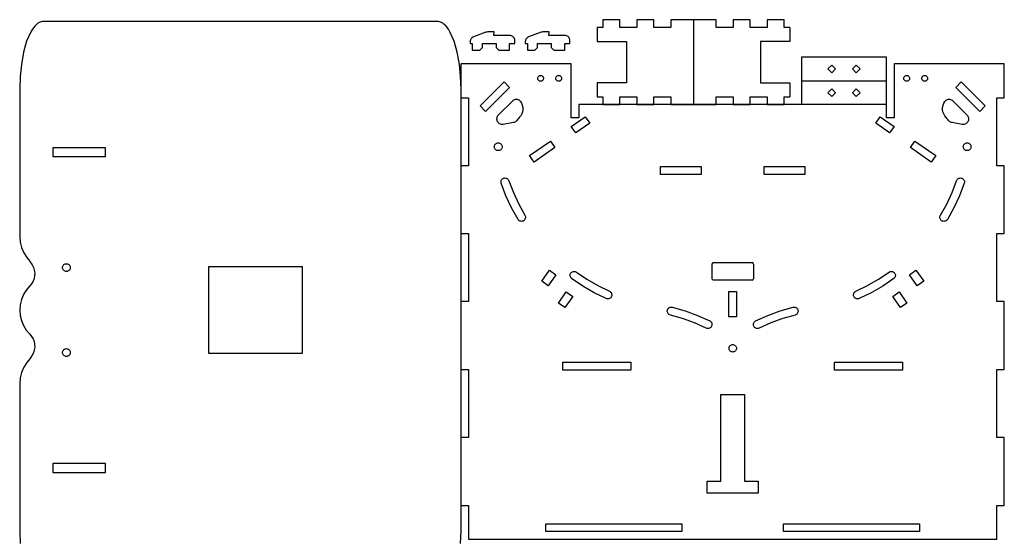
# Model space of a CAD drawing. Header units: millimetres. Extents: x 0 to 368, y 0 to 371.
# Tile 2 of 2: x 0 to 368, y 177 to 371. Entities that reach past the tile are written whole.
import ezdxf

# ---------------------------------------------------------------- set-up
doc = ezdxf.new("R2010")
doc.units = ezdxf.units.MM
doc.layers.add('SHEET_VIEW_1_DRAWING_1', color=7, linetype='Continuous')

msp = doc.modelspace()

# ---------------------------------------------------------------- linework, layer by layer
at = {"color": 104}
for p, q in [((215.99, 367.92), (215.99, 362.72)), ((288.13, 367.92), (288.13, 362.72)), ((215.99, 347.22), (215.99, 342.01)), ((288.13, 347.22), (288.13, 342.01)), ((218.15, 339.09), (224.5, 339.09)), ((230.85, 339.09), (237.2, 339.09)), ((243.55, 339.09), (252.06, 339.09)), ((252.06, 339.09), (260.57, 339.09)), ((266.92, 339.09), (273.27, 339.09)), ((279.62, 339.09), (285.97, 339.09))]:
    msp.add_line(p, q, dxfattribs=at)
at = {"color": 1}
for p, q in [((215.99, 362.72), (226.99, 362.72)), ((226.99, 362.72), (226.99, 347.22)), ((277.13, 362.72), (277.13, 347.22)), ((288.13, 362.72), (277.13, 362.72)), ((226.99, 347.22), (215.99, 347.22)), ((277.13, 347.22), (288.13, 347.22)), ((259.45, 279.98), (273.95, 279.98)), ((258.95, 279.48), (258.95, 273.98)), ((274.45, 279.48), (274.45, 273.98)), ((273.95, 273.48), (259.45, 273.48))]:
    msp.add_line(p, q, dxfattribs=at)
for centre, start, end in [((259.45, 279.48), 90, 180), ((273.95, 279.48), 0, 90), ((259.45, 273.98), 180, 270), ((273.95, 273.98), 270, 0)]:
    msp.add_arc(centre, 0.5, start, end, dxfattribs=at)
at = {"layer": 'SHEET_VIEW_1_DRAWING_1', "color": 5}
for p, q in [((5.62, 368.42), (4.8, 367.36)), ((6.39, 369.18), (5.62, 368.42)), ((6.81, 369.5), (6.39, 369.18)), ((7.27, 369.78), (6.81, 369.5)), ((7.67, 369.97), (7.27, 369.78)), ((8.09, 370.1), (7.67, 369.97)), ((8.49, 370.18), (8.09, 370.1)), ((8.89, 370.21), (8.49, 370.18)), ((156.21, 370.21), (8.89, 370.21)), ((156.61, 370.18), (156.21, 370.21)), ((157.01, 370.1), (156.61, 370.18)), ((157.43, 369.97), (157.01, 370.1)), ((157.83, 369.78), (157.43, 369.97)), ((158.28, 369.5), (157.83, 369.78)), ((158.71, 369.18), (158.28, 369.5)), ((159.48, 368.42), (158.71, 369.18)), ((160.35, 367.29), (159.48, 368.42)), ((4.03, 366.06), (2.6, 362.77)), ((4.8, 367.36), (4.03, 366.06)), ((161.07, 366.06), (160.35, 367.29)), ((162.5, 362.77), (161.07, 366.06)), ((174.42, 366.12), (169.75, 364.42)), ((174.77, 366.23), (174.42, 366.12)), ((175.14, 366.29), (174.77, 366.23)), ((175.5, 366.31), (175.14, 366.29)), ((177.48, 366.31), (175.5, 366.31)), ((177.36, 364.98), (177.48, 366.31)), ((183.29, 364.98), (177.36, 364.98)), ((183.62, 364.95), (183.29, 364.98)), ((183.95, 364.86), (183.62, 364.95)), ((184.25, 364.72), (183.95, 364.86)), ((184.52, 364.53), (184.25, 364.72)), ((195.04, 366.12), (190.38, 364.42)), ((195.4, 366.23), (195.04, 366.12)), ((195.76, 366.29), (195.4, 366.23)), ((196.13, 366.31), (195.76, 366.29)), ((198.1, 366.31), (196.13, 366.31)), ((197.98, 364.98), (198.1, 366.31)), ((203.92, 364.98), (197.98, 364.98)), ((204.25, 364.95), (203.92, 364.98)), ((204.57, 364.86), (204.25, 364.95)), ((204.87, 364.72), (204.57, 364.86)), ((205.14, 364.53), (204.87, 364.72)), ((2.6, 362.77), (1.45, 358.72)), ((163.64, 358.73), (162.5, 362.77)), ((168.53, 362.96), (168.5, 362.63)), ((168.5, 362.63), (168.5, 362)), ((168.5, 362), (169.28, 362)), ((168.61, 363.28), (168.53, 362.96)), ((168.75, 363.58), (168.61, 363.28)), ((168.94, 363.86), (168.75, 363.58)), ((169.18, 364.09), (168.94, 363.86)), ((169.45, 364.28), (169.18, 364.09)), ((169.28, 362), (169.28, 359.46)), ((169.75, 364.42), (169.45, 364.28)), ((173.09, 362), (178.17, 362)), ((173.09, 360.46), (173.09, 362)), ((178.17, 362), (178.17, 360.46)), ((183.25, 359.46), (183.25, 362)), ((183.25, 362), (185.2, 362)), ((184.75, 364.3), (184.52, 364.53)), ((184.94, 364.03), (184.75, 364.3)), ((185.08, 363.73), (184.94, 364.03)), ((185.17, 363.41), (185.08, 363.73)), ((185.2, 363.07), (185.17, 363.41)), ((185.2, 362), (185.2, 363.07)), ((189.15, 362.96), (189.12, 362.63)), ((189.12, 362.63), (189.12, 362)), ((189.12, 362), (189.91, 362)), ((189.24, 363.28), (189.15, 362.96)), ((189.38, 363.58), (189.24, 363.28)), ((189.57, 363.86), (189.38, 363.58)), ((189.8, 364.09), (189.57, 363.86)), ((190.07, 364.28), (189.8, 364.09)), ((189.91, 362), (189.91, 359.46)), ((190.38, 364.42), (190.07, 364.28)), ((193.72, 362), (198.79, 362)), ((193.72, 360.46), (193.72, 362)), ((198.79, 362), (198.79, 360.46)), ((203.87, 359.46), (203.87, 362)), ((203.87, 362), (205.82, 362)), ((205.38, 364.3), (205.14, 364.53)), ((205.57, 364.03), (205.38, 364.3)), ((205.71, 363.73), (205.57, 364.03)), ((205.79, 363.41), (205.71, 363.73)), ((205.82, 363.07), (205.79, 363.41)), ((205.82, 362), (205.82, 363.07)), ((1.45, 358.72), (0.62, 354.14)), ((164.48, 354.15), (163.64, 358.73)), ((169.28, 359.46), (172.09, 359.46)), ((172.09, 359.46), (173.09, 360.46)), ((178.17, 360.46), (179.17, 359.46)), ((179.17, 359.46), (183.25, 359.46)), ((189.91, 359.46), (192.72, 359.46)), ((192.72, 359.46), (193.72, 360.46)), ((198.79, 360.46), (199.79, 359.46)), ((199.79, 359.46), (203.87, 359.46)), ((0.62, 354.14), (0.16, 349.58)), ((164.94, 349.57), (164.48, 354.15)), ((206.26, 354.33), (165.1, 354.33)), ((165.1, 179.71), (165.1, 354.33)), ((206.26, 334.13), (206.26, 354.33)), ((324.22, 356.87), (292.47, 356.87)), ((292.47, 356.87), (292.47, 347.98)), ((302.34, 352.43), (303.76, 353.84)), ((303.76, 353.84), (305.17, 352.43)), ((311.52, 352.43), (312.94, 353.84)), ((312.94, 353.84), (314.35, 352.43)), ((324.22, 347.98), (324.22, 356.87)), ((368.3, 354.33), (327.14, 354.33)), ((327.14, 354.33), (327.14, 334.13)), ((368.3, 341.63), (368.3, 354.33)), ((194.32, 349.84), (194.49, 349.92)), ((194.49, 349.92), (194.67, 349.97)), ((194.67, 349.97), (194.86, 349.98)), ((194.86, 349.98), (195.05, 349.97)), ((195.05, 349.97), (195.23, 349.92)), ((195.23, 349.92), (195.4, 349.84)), ((201.07, 349.84), (201.24, 349.92)), ((201.24, 349.92), (201.43, 349.97)), ((201.43, 349.97), (201.61, 349.98)), ((201.61, 349.98), (201.8, 349.97)), ((201.8, 349.97), (201.98, 349.92)), ((201.98, 349.92), (202.15, 349.84)), ((303.76, 351.01), (302.34, 352.43)), ((305.17, 352.43), (303.76, 351.01)), ((312.94, 351.01), (311.52, 352.43)), ((314.35, 352.43), (312.94, 351.01)), ((331.25, 349.84), (331.42, 349.92)), ((331.42, 349.92), (331.6, 349.97)), ((331.6, 349.97), (331.79, 349.98)), ((331.79, 349.98), (331.97, 349.97)), ((331.97, 349.97), (332.16, 349.92)), ((332.16, 349.92), (332.33, 349.84)), ((338, 349.84), (338.17, 349.92)), ((338.17, 349.92), (338.35, 349.97)), ((338.35, 349.97), (338.54, 349.98)), ((338.54, 349.98), (338.73, 349.97)), ((338.73, 349.97), (338.91, 349.92)), ((338.91, 349.92), (339.08, 349.84)), ((0.16, 349.58), (0, 344.81)), ((165.1, 344.81), (164.94, 349.57)), ((172.21, 338.59), (181.19, 347.57)), ((181.19, 347.57), (183.25, 345.5)), ((193.78, 348.9), (193.79, 349.09)), ((193.79, 348.72), (193.78, 348.9)), ((193.79, 349.09), (193.84, 349.27)), ((193.84, 348.53), (193.79, 348.72)), ((193.84, 349.27), (193.92, 349.44)), ((193.92, 348.36), (193.84, 348.53)), ((193.92, 349.44), (194.03, 349.6)), ((194.03, 348.21), (193.92, 348.36)), ((194.03, 349.6), (194.16, 349.73)), ((194.16, 348.08), (194.03, 348.21)), ((194.16, 349.73), (194.32, 349.84)), ((194.32, 347.97), (194.16, 348.08)), ((194.49, 347.89), (194.32, 347.97)), ((194.67, 347.84), (194.49, 347.89)), ((194.86, 347.82), (194.67, 347.84)), ((195.05, 347.84), (194.86, 347.82)), ((195.23, 347.89), (195.05, 347.84)), ((195.4, 347.97), (195.23, 347.89)), ((195.4, 349.84), (195.55, 349.73)), ((195.55, 348.08), (195.4, 347.97)), ((195.55, 349.73), (195.68, 349.6)), ((195.68, 348.21), (195.55, 348.08)), ((195.68, 349.6), (195.79, 349.44)), ((195.79, 348.36), (195.68, 348.21)), ((195.79, 349.44), (195.87, 349.27)), ((195.87, 348.53), (195.79, 348.36)), ((195.87, 349.27), (195.92, 349.09)), ((195.92, 348.72), (195.87, 348.53)), ((195.92, 349.09), (195.94, 348.9)), ((195.94, 348.9), (195.92, 348.72)), ((200.53, 348.9), (200.55, 349.09)), ((200.55, 348.72), (200.53, 348.9)), ((200.55, 349.09), (200.6, 349.27)), ((200.6, 348.53), (200.55, 348.72)), ((200.6, 349.27), (200.68, 349.44)), ((200.68, 348.36), (200.6, 348.53)), ((200.68, 349.44), (200.79, 349.6)), ((200.79, 348.21), (200.68, 348.36)), ((200.79, 349.6), (200.92, 349.73)), ((200.92, 348.08), (200.79, 348.21)), ((200.92, 349.73), (201.07, 349.84)), ((201.07, 347.97), (200.92, 348.08)), ((201.24, 347.89), (201.07, 347.97)), ((201.43, 347.84), (201.24, 347.89)), ((201.61, 347.82), (201.43, 347.84)), ((201.8, 347.84), (201.61, 347.82)), ((201.98, 347.89), (201.8, 347.84)), ((202.15, 347.97), (201.98, 347.89)), ((202.15, 349.84), (202.31, 349.73)), ((202.31, 348.08), (202.15, 347.97)), ((202.31, 349.73), (202.44, 349.6)), ((202.44, 348.21), (202.31, 348.08)), ((202.44, 349.6), (202.55, 349.44)), ((202.55, 348.36), (202.44, 348.21)), ((202.55, 349.44), (202.63, 349.27)), ((202.63, 348.53), (202.55, 348.36)), ((202.63, 349.27), (202.68, 349.09)), ((202.68, 348.72), (202.63, 348.53)), ((202.68, 349.09), (202.69, 348.9)), ((202.69, 348.9), (202.68, 348.72)), ((292.47, 347.98), (292.47, 339.09)), ((292.47, 347.98), (324.22, 347.98)), ((324.22, 339.09), (324.22, 347.98)), ((330.71, 348.9), (330.72, 349.09)), ((330.72, 348.72), (330.71, 348.9)), ((330.72, 349.09), (330.77, 349.27)), ((330.77, 348.53), (330.72, 348.72)), ((330.77, 349.27), (330.85, 349.44)), ((330.85, 348.36), (330.77, 348.53)), ((330.85, 349.44), (330.96, 349.6)), ((330.96, 348.21), (330.85, 348.36)), ((330.96, 349.6), (331.09, 349.73)), ((331.09, 348.08), (330.96, 348.21)), ((331.09, 349.73), (331.25, 349.84)), ((331.25, 347.97), (331.09, 348.08)), ((331.42, 347.89), (331.25, 347.97)), ((331.6, 347.84), (331.42, 347.89)), ((331.79, 347.82), (331.6, 347.84)), ((331.97, 347.84), (331.79, 347.82)), ((332.16, 347.89), (331.97, 347.84)), ((332.33, 347.97), (332.16, 347.89)), ((332.33, 349.84), (332.48, 349.73)), ((332.48, 348.08), (332.33, 347.97)), ((332.48, 349.73), (332.61, 349.6)), ((332.61, 348.21), (332.48, 348.08)), ((332.61, 349.6), (332.72, 349.44)), ((332.72, 348.36), (332.61, 348.21)), ((332.72, 349.44), (332.8, 349.27)), ((332.8, 348.53), (332.72, 348.36)), ((332.8, 349.27), (332.85, 349.09)), ((332.85, 348.72), (332.8, 348.53)), ((332.85, 349.09), (332.87, 348.9)), ((332.87, 348.9), (332.85, 348.72)), ((337.46, 348.9), (337.48, 349.09)), ((337.48, 348.72), (337.46, 348.9)), ((337.48, 349.09), (337.53, 349.27)), ((337.53, 348.53), (337.48, 348.72)), ((337.53, 349.27), (337.61, 349.44)), ((337.61, 348.36), (337.53, 348.53)), ((337.61, 349.44), (337.72, 349.6)), ((337.72, 348.21), (337.61, 348.36)), ((337.72, 349.6), (337.85, 349.73)), ((337.85, 348.08), (337.72, 348.21)), ((337.85, 349.73), (338, 349.84)), ((338, 347.97), (337.85, 348.08)), ((338.17, 347.89), (338, 347.97)), ((338.35, 347.84), (338.17, 347.89)), ((338.54, 347.82), (338.35, 347.84)), ((338.73, 347.84), (338.54, 347.82)), ((338.91, 347.89), (338.73, 347.84)), ((339.08, 347.97), (338.91, 347.89)), ((339.08, 349.84), (339.24, 349.73)), ((339.24, 348.08), (339.08, 347.97)), ((339.24, 349.73), (339.37, 349.6)), ((339.37, 348.21), (339.24, 348.08)), ((339.37, 349.6), (339.48, 349.44)), ((339.48, 348.36), (339.37, 348.21)), ((339.48, 349.44), (339.56, 349.27)), ((339.56, 348.53), (339.48, 348.36)), ((339.56, 349.27), (339.61, 349.09)), ((339.61, 348.72), (339.56, 348.53)), ((339.61, 349.09), (339.62, 348.9)), ((339.62, 348.9), (339.61, 348.72)), ((350.15, 345.5), (352.21, 347.57)), ((352.21, 347.57), (361.19, 338.59)), ((0, 344.81), (0, 289.75)), ((183.25, 345.5), (174.27, 336.52)), ((302.34, 343.54), (303.76, 344.95)), ((303.76, 342.12), (302.34, 343.54)), ((303.76, 344.95), (305.17, 343.54)), ((305.17, 343.54), (303.76, 342.12)), ((311.52, 343.54), (312.94, 344.95)), ((312.94, 342.12), (311.52, 343.54)), ((312.94, 344.95), (314.35, 343.54)), ((314.35, 343.54), (312.94, 342.12)), ((359.13, 336.52), (350.15, 345.5)), ((165.1, 341.63), (167.89, 341.63)), ((167.89, 341.63), (167.89, 316.23)), ((179.07, 335.21), (184.41, 340.55)), ((184.41, 340.55), (184.64, 340.75)), ((184.64, 340.75), (184.9, 340.9)), ((184.9, 340.9), (185.18, 341.02)), ((185.18, 341.02), (185.48, 341.09)), ((185.48, 341.09), (185.78, 341.11)), ((185.78, 341.11), (186.08, 341.08)), ((186.08, 341.08), (186.37, 341.01)), ((186.37, 341.01), (186.65, 340.89)), ((186.65, 340.89), (186.9, 340.73)), ((186.9, 340.73), (187.13, 340.53)), ((187.13, 340.53), (187.32, 340.3)), ((187.32, 340.3), (187.73, 339.59)), ((187.73, 339.59), (188.01, 338.83)), ((324.22, 339.09), (209.18, 339.09)), ((209.18, 339.09), (209.18, 334.13)), ((324.22, 334.13), (324.22, 339.09)), ((345.39, 338.83), (345.67, 339.59)), ((345.67, 339.59), (346.08, 340.3)), ((346.08, 340.3), (346.27, 340.53)), ((346.27, 340.53), (346.5, 340.73)), ((346.5, 340.73), (346.75, 340.89)), ((346.75, 340.89), (347.03, 341.01)), ((347.03, 341.01), (347.32, 341.08)), ((347.32, 341.08), (347.62, 341.11)), ((347.62, 341.11), (347.92, 341.09)), ((347.92, 341.09), (348.22, 341.02)), ((348.22, 341.02), (348.5, 340.9)), ((348.5, 340.9), (348.76, 340.75)), ((348.76, 340.75), (348.99, 340.55)), ((348.99, 340.55), (354.33, 335.21)), ((365.51, 341.63), (368.3, 341.63)), ((365.51, 316.23), (365.51, 341.63)), ((174.27, 336.52), (172.21, 338.59)), ((178.88, 334.98), (179.07, 335.21)), ((187.78, 335.66), (187.4, 334.95)), ((188.04, 336.43), (187.78, 335.66)), ((188.01, 338.83), (188.16, 338.04)), ((188.17, 337.23), (188.04, 336.43)), ((188.16, 338.04), (188.17, 337.23)), ((345.23, 337.23), (345.24, 338.04)), ((345.36, 336.43), (345.23, 337.23)), ((345.24, 338.04), (345.39, 338.83)), ((345.62, 335.66), (345.36, 336.43)), ((346, 334.95), (345.62, 335.66)), ((354.33, 335.21), (354.52, 334.98)), ((361.19, 338.59), (359.13, 336.52)), ((178.51, 333.84), (178.54, 334.14)), ((178.52, 333.76), (178.51, 333.84)), ((178.52, 333.69), (178.52, 333.76)), ((178.52, 333.61), (178.52, 333.69)), ((178.55, 333.26), (178.52, 333.61)), ((178.54, 334.14), (178.6, 334.44)), ((178.65, 332.93), (178.55, 333.26)), ((178.6, 334.44), (178.72, 334.72)), ((178.8, 332.62), (178.65, 332.93)), ((178.72, 334.72), (178.88, 334.98)), ((179, 332.34), (178.8, 332.62)), ((179.24, 332.1), (179, 332.34)), ((179.53, 331.9), (179.24, 332.1)), ((179.84, 331.76), (179.53, 331.9)), ((180.18, 331.67), (179.84, 331.76)), ((180.52, 331.64), (180.18, 331.67)), ((180.86, 331.67), (180.52, 331.64)), ((184.66, 332.34), (180.86, 331.67)), ((184.96, 332.42), (184.66, 332.34)), ((185.24, 332.54), (184.96, 332.42)), ((185.51, 332.7), (185.24, 332.54)), ((185.74, 332.91), (185.51, 332.7)), ((185.94, 333.15), (185.74, 332.91)), ((186.24, 333.55), (185.94, 333.15)), ((186.56, 333.94), (186.24, 333.55)), ((186.89, 334.31), (186.56, 333.94)), ((187.4, 334.95), (186.89, 334.31)), ((209.18, 334.13), (206.26, 334.13)), ((206.34, 330.93), (211.54, 334.57)), ((213.21, 332.18), (208.01, 328.54)), ((211.54, 334.57), (213.21, 332.18)), ((320.19, 332.18), (321.86, 334.57)), ((325.39, 328.54), (320.19, 332.18)), ((321.86, 334.57), (327.06, 330.93)), ((327.14, 334.13), (324.22, 334.13)), ((346.51, 334.31), (346, 334.95)), ((346.84, 333.94), (346.51, 334.31)), ((347.16, 333.55), (346.84, 333.94)), ((347.46, 333.15), (347.16, 333.55)), ((347.66, 332.91), (347.46, 333.15)), ((347.89, 332.7), (347.66, 332.91)), ((348.16, 332.54), (347.89, 332.7)), ((348.44, 332.42), (348.16, 332.54)), ((348.74, 332.34), (348.44, 332.42)), ((352.54, 331.67), (348.74, 332.34)), ((352.88, 331.64), (352.54, 331.67)), ((353.22, 331.67), (352.88, 331.64)), ((353.56, 331.76), (353.22, 331.67)), ((353.87, 331.9), (353.56, 331.76)), ((354.16, 332.1), (353.87, 331.9)), ((354.4, 332.34), (354.16, 332.1)), ((354.6, 332.62), (354.4, 332.34)), ((354.52, 334.98), (354.68, 334.72)), ((354.75, 332.93), (354.6, 332.62)), ((354.68, 334.72), (354.8, 334.44)), ((354.85, 333.26), (354.75, 332.93)), ((354.8, 334.44), (354.86, 334.14)), ((354.88, 333.61), (354.85, 333.26)), ((354.86, 334.14), (354.89, 333.84)), ((354.89, 333.84), (354.88, 333.76)), ((354.88, 333.76), (354.88, 333.69)), ((354.88, 333.69), (354.88, 333.61)), ((208.01, 328.54), (206.34, 330.93)), ((327.06, 330.93), (325.39, 328.54)), ((177.74, 324.06), (177.88, 324.27)), ((177.88, 324.27), (178.06, 324.45)), ((178.06, 324.45), (178.27, 324.59)), ((178.27, 324.59), (178.5, 324.7)), ((178.5, 324.7), (178.74, 324.77)), ((178.74, 324.77), (178.99, 324.79)), ((178.99, 324.79), (179.24, 324.77)), ((179.24, 324.77), (179.49, 324.7)), ((179.49, 324.7), (179.72, 324.59)), ((179.72, 324.59), (179.92, 324.45)), ((179.92, 324.45), (180.1, 324.27)), ((180.1, 324.27), (180.25, 324.06)), ((190.73, 320), (198.53, 325.47)), ((198.53, 325.47), (200.21, 323.07)), ((333.19, 323.07), (334.87, 325.47)), ((334.87, 325.47), (342.67, 320)), ((353.15, 324.06), (353.3, 324.27)), ((353.3, 324.27), (353.48, 324.45)), ((353.48, 324.45), (353.68, 324.59)), ((353.68, 324.59), (353.91, 324.7)), ((353.91, 324.7), (354.16, 324.77)), ((354.16, 324.77), (354.41, 324.79)), ((354.41, 324.79), (354.66, 324.77)), ((354.66, 324.77), (354.9, 324.7)), ((354.9, 324.7), (355.13, 324.59)), ((355.13, 324.59), (355.34, 324.45)), ((355.34, 324.45), (355.52, 324.27)), ((355.52, 324.27), (355.66, 324.06)), ((12.51, 323.08), (31.94, 323.08)), ((12.51, 319.52), (12.51, 323.08)), ((31.94, 323.08), (31.94, 319.52)), ((177.54, 323.34), (177.56, 323.59)), ((177.56, 323.09), (177.54, 323.34)), ((177.56, 323.59), (177.63, 323.83)), ((177.63, 322.84), (177.56, 323.09)), ((177.63, 323.83), (177.74, 324.06)), ((177.74, 322.61), (177.63, 322.84)), ((177.88, 322.41), (177.74, 322.61)), ((178.06, 322.23), (177.88, 322.41)), ((178.27, 322.08), (178.06, 322.23)), ((178.5, 321.98), (178.27, 322.08)), ((178.74, 321.91), (178.5, 321.98)), ((178.99, 321.89), (178.74, 321.91)), ((179.24, 321.91), (178.99, 321.89)), ((179.49, 321.98), (179.24, 321.91)), ((179.72, 322.08), (179.49, 321.98)), ((179.92, 322.23), (179.72, 322.08)), ((180.1, 322.41), (179.92, 322.23)), ((180.25, 322.61), (180.1, 322.41)), ((180.25, 324.06), (180.35, 323.83)), ((180.35, 322.84), (180.25, 322.61)), ((180.35, 323.83), (180.42, 323.59)), ((180.42, 323.09), (180.35, 322.84)), ((180.42, 323.59), (180.44, 323.34)), ((180.44, 323.34), (180.42, 323.09)), ((200.21, 323.07), (192.41, 317.61)), ((340.99, 317.61), (333.19, 323.07)), ((352.96, 323.34), (352.98, 323.59)), ((352.98, 323.09), (352.96, 323.34)), ((352.98, 323.59), (353.05, 323.83)), ((353.05, 322.84), (352.98, 323.09)), ((353.05, 323.83), (353.15, 324.06)), ((353.15, 322.61), (353.05, 322.84)), ((353.3, 322.41), (353.15, 322.61)), ((353.48, 322.23), (353.3, 322.41)), ((353.68, 322.08), (353.48, 322.23)), ((353.91, 321.98), (353.68, 322.08)), ((354.16, 321.91), (353.91, 321.98)), ((354.41, 321.89), (354.16, 321.91)), ((354.66, 321.91), (354.41, 321.89)), ((354.9, 321.98), (354.66, 321.91)), ((355.13, 322.08), (354.9, 321.98)), ((355.34, 322.23), (355.13, 322.08)), ((355.52, 322.41), (355.34, 322.23)), ((355.66, 322.61), (355.52, 322.41)), ((355.66, 324.06), (355.77, 323.83)), ((355.77, 322.84), (355.66, 322.61)), ((355.77, 323.83), (355.84, 323.59)), ((355.84, 323.09), (355.77, 322.84)), ((355.84, 323.59), (355.86, 323.34)), ((355.86, 323.34), (355.84, 323.09)), ((31.94, 319.52), (12.51, 319.52)), ((192.41, 317.61), (190.73, 320)), ((342.67, 320), (340.99, 317.61)), ((167.89, 316.23), (165.1, 316.23)), ((239.71, 315.92), (254.95, 315.92)), ((239.71, 313), (239.71, 315.92)), ((254.95, 315.92), (254.95, 313)), ((278.45, 315.92), (293.69, 315.92)), ((278.45, 313), (278.45, 315.92)), ((293.69, 315.92), (293.69, 313)), ((368.3, 316.23), (365.51, 316.23)), ((368.3, 290.83), (368.3, 316.23)), ((180.02, 310.18), (180.05, 310.44)), ((180.04, 309.92), (180.02, 310.18)), ((180.1, 309.67), (180.04, 309.92)), ((180.05, 310.44), (180.12, 310.69)), ((181.89, 305.02), (180.1, 309.67)), ((180.12, 310.69), (180.23, 310.93)), ((180.23, 310.93), (180.39, 311.14)), ((180.39, 311.14), (180.57, 311.32)), ((180.57, 311.32), (180.79, 311.47)), ((180.79, 311.47), (181.03, 311.57)), ((181.03, 311.57), (181.28, 311.64)), ((181.28, 311.64), (181.54, 311.65)), ((181.54, 311.65), (181.8, 311.63)), ((181.8, 311.63), (182.06, 311.56)), ((182.06, 311.56), (182.29, 311.44)), ((182.29, 311.44), (182.5, 311.29)), ((182.5, 311.29), (182.68, 311.1)), ((182.68, 311.1), (182.83, 310.88)), ((182.83, 310.88), (182.94, 310.64)), ((182.94, 310.64), (184.65, 306.19)), ((254.95, 313), (239.71, 313)), ((293.69, 313), (278.45, 313)), ((348.75, 306.19), (350.46, 310.64)), ((350.46, 310.64), (350.57, 310.88)), ((350.57, 310.88), (350.72, 311.1)), ((350.72, 311.1), (350.9, 311.29)), ((350.9, 311.29), (351.11, 311.44)), ((351.11, 311.44), (351.34, 311.56)), ((351.34, 311.56), (351.6, 311.63)), ((353.3, 309.67), (351.51, 305.02)), ((351.6, 311.63), (351.86, 311.65)), ((351.86, 311.65), (352.12, 311.64)), ((352.12, 311.64), (352.37, 311.57)), ((352.37, 311.57), (352.61, 311.47)), ((352.61, 311.47), (352.83, 311.32)), ((352.83, 311.32), (353.01, 311.14)), ((353.01, 311.14), (353.17, 310.93)), ((353.17, 310.93), (353.28, 310.69)), ((353.28, 310.69), (353.35, 310.44)), ((353.36, 309.92), (353.3, 309.67)), ((353.35, 310.44), (353.38, 310.18)), ((353.38, 310.18), (353.36, 309.92)), ((184.65, 306.19), (186.66, 301.87)), ((346.74, 301.87), (348.75, 306.19)), ((183.99, 300.5), (181.89, 305.02)), ((351.51, 305.02), (349.41, 300.5)), ((186.4, 296.15), (183.99, 300.5)), ((186.66, 301.87), (188.98, 297.69)), ((344.42, 297.69), (346.74, 301.87)), ((349.41, 300.5), (347, 296.15)), ((186.56, 295.94), (186.4, 296.15)), ((186.75, 295.75), (186.56, 295.94)), ((186.96, 295.61), (186.75, 295.75)), ((187.2, 295.5), (186.96, 295.61)), ((187.46, 295.44), (187.2, 295.5)), ((187.72, 295.42), (187.46, 295.44)), ((187.98, 295.45), (187.72, 295.42)), ((188.23, 295.52), (187.98, 295.45)), ((188.32, 295.56), (188.23, 295.52)), ((188.46, 295.63), (188.32, 295.56)), ((188.67, 295.79), (188.46, 295.63)), ((188.86, 295.98), (188.67, 295.79)), ((189, 296.19), (188.86, 295.98)), ((188.98, 297.69), (189.09, 297.46)), ((189.11, 296.43), (189, 296.19)), ((189.09, 297.46), (189.16, 297.21)), ((189.17, 296.69), (189.11, 296.43)), ((189.16, 297.21), (189.19, 296.95)), ((189.19, 296.95), (189.17, 296.69)), ((344.21, 296.95), (344.24, 297.21)), ((344.23, 296.69), (344.21, 296.95)), ((344.29, 296.43), (344.23, 296.69)), ((344.24, 297.21), (344.31, 297.46)), ((344.4, 296.19), (344.29, 296.43)), ((344.31, 297.46), (344.42, 297.69)), ((344.54, 295.98), (344.4, 296.19)), ((344.73, 295.79), (344.54, 295.98)), ((344.94, 295.63), (344.73, 295.79)), ((345.08, 295.56), (344.94, 295.63)), ((345.17, 295.52), (345.08, 295.56)), ((345.42, 295.45), (345.17, 295.52)), ((345.68, 295.42), (345.42, 295.45)), ((345.94, 295.44), (345.68, 295.42)), ((346.2, 295.5), (345.94, 295.44)), ((346.44, 295.61), (346.2, 295.5)), ((346.65, 295.75), (346.44, 295.61)), ((346.84, 295.94), (346.65, 295.75)), ((347, 296.15), (346.84, 295.94)), ((0, 289.75), (0.18, 287.64)), ((0.18, 287.64), (0.7, 285.59)), ((165.1, 290.83), (167.89, 290.83)), ((167.89, 290.83), (167.89, 265.43)), ((365.51, 290.83), (368.3, 290.83)), ((365.51, 265.43), (365.51, 290.83)), ((0.7, 285.59), (1.56, 283.66)), ((1.56, 283.66), (2.72, 281.9)), ((2.72, 281.9), (3.4, 281)), ((3.4, 281), (4.04, 280.09)), ((4.04, 280.09), (4.65, 279.15)), ((4.65, 279.15), (5.15, 278.2)), ((5.15, 278.2), (5.47, 277.18)), ((5.47, 277.18), (5.62, 276.12)), ((16.01, 278.13), (16.03, 278.38)), ((16.03, 277.88), (16.01, 278.13)), ((16.03, 278.38), (16.1, 278.63)), ((16.1, 277.63), (16.03, 277.88)), ((16.1, 278.63), (16.21, 278.86)), ((16.21, 277.41), (16.1, 277.63)), ((16.21, 278.86), (16.35, 279.06)), ((16.35, 277.2), (16.21, 277.41)), ((16.35, 279.06), (16.53, 279.24)), ((16.53, 277.02), (16.35, 277.2)), ((16.53, 279.24), (16.74, 279.39)), ((16.74, 276.87), (16.53, 277.02)), ((16.74, 279.39), (16.97, 279.49)), ((16.97, 276.77), (16.74, 276.87)), ((16.97, 279.49), (17.21, 279.56)), ((17.21, 276.7), (16.97, 276.77)), ((17.21, 279.56), (17.46, 279.58)), ((17.46, 276.68), (17.21, 276.7)), ((17.46, 279.58), (17.71, 279.56)), ((17.71, 276.7), (17.46, 276.68)), ((17.71, 279.56), (17.96, 279.49)), ((17.96, 276.77), (17.71, 276.7)), ((17.96, 279.49), (18.19, 279.39)), ((18.19, 276.87), (17.96, 276.77)), ((18.19, 279.39), (18.39, 279.24)), ((18.39, 277.02), (18.19, 276.87)), ((18.39, 279.24), (18.57, 279.06)), ((18.57, 277.2), (18.39, 277.02)), ((18.57, 279.06), (18.72, 278.86)), ((18.72, 277.41), (18.57, 277.2)), ((18.72, 278.86), (18.83, 278.63)), ((18.83, 277.63), (18.72, 277.41)), ((18.83, 278.63), (18.89, 278.38)), ((18.89, 277.88), (18.83, 277.63)), ((18.89, 278.38), (18.91, 278.13)), ((18.91, 278.13), (18.89, 277.88)), ((70.73, 246), (70.73, 278.51)), ((70.73, 278.51), (105.66, 278.51)), ((105.66, 278.51), (105.66, 246)), ((195.26, 273), (198.18, 277.16)), ((198.18, 277.16), (200.57, 275.48)), ((206.13, 276.11), (206.3, 276.31)), ((206.3, 276.31), (206.51, 276.47)), ((206.51, 276.47), (206.73, 276.6)), ((206.73, 276.6), (206.98, 276.68)), ((206.98, 276.68), (207.24, 276.73)), ((207.24, 276.73), (207.5, 276.72)), ((207.5, 276.72), (207.76, 276.67)), ((207.76, 276.67), (208, 276.58)), ((208, 276.58), (208.23, 276.44)), ((208.23, 276.44), (212.18, 273.77)), ((321.22, 273.77), (325.17, 276.44)), ((325.17, 276.44), (325.4, 276.58)), ((325.4, 276.58), (325.64, 276.67)), ((325.64, 276.67), (325.9, 276.72)), ((325.9, 276.72), (326.16, 276.73)), ((326.16, 276.73), (326.42, 276.68)), ((326.42, 276.68), (326.67, 276.6)), ((326.67, 276.6), (326.89, 276.47)), ((326.89, 276.47), (327.1, 276.31)), ((327.1, 276.31), (327.27, 276.11)), ((332.83, 275.48), (335.22, 277.16)), ((335.22, 277.16), (338.14, 273)), ((4.99, 273), (4.45, 272.08)), ((5.38, 274), (4.99, 273)), ((5.59, 275.05), (5.38, 274)), ((5.62, 276.12), (5.59, 275.05)), ((197.66, 271.32), (195.26, 273)), ((200.57, 275.48), (197.66, 271.32)), ((205.85, 275.39), (205.9, 275.64)), ((205.85, 275.12), (205.85, 275.39)), ((205.89, 274.87), (205.85, 275.12)), ((205.97, 274.62), (205.89, 274.87)), ((205.9, 275.64), (206, 275.89)), ((206.1, 274.39), (205.97, 274.62)), ((206, 275.89), (206.13, 276.11)), ((206.27, 274.19), (206.1, 274.39)), ((206.46, 274.02), (206.27, 274.19)), ((210.59, 271.23), (206.46, 274.02)), ((212.18, 273.77), (216.31, 271.39)), ((317.09, 271.39), (321.22, 273.77)), ((326.94, 274.02), (322.81, 271.23)), ((327.13, 274.19), (326.94, 274.02)), ((327.3, 274.39), (327.13, 274.19)), ((327.27, 276.11), (327.4, 275.89)), ((327.43, 274.62), (327.3, 274.39)), ((327.4, 275.89), (327.5, 275.64)), ((327.51, 274.87), (327.43, 274.62)), ((327.5, 275.64), (327.55, 275.39)), ((327.55, 275.12), (327.51, 274.87)), ((327.55, 275.39), (327.55, 275.12)), ((335.74, 271.32), (332.83, 275.48)), ((338.14, 273), (335.74, 271.32)), ((2.45, 269.75), (1.4, 268.05)), ((3.75, 271.27), (2.45, 269.75)), ((4.45, 272.08), (3.75, 271.27)), ((201.54, 264.86), (204.45, 269.02)), ((204.45, 269.02), (206.85, 267.35)), ((214.91, 268.74), (210.59, 271.23)), ((216.31, 271.39), (220.6, 269.3)), ((220.6, 269.3), (220.83, 269.17)), ((220.83, 269.17), (221.03, 269.01)), ((221.03, 269.01), (221.2, 268.81)), ((265.24, 269.23), (268.16, 269.23)), ((265.24, 259.71), (265.24, 269.23)), ((268.16, 269.23), (268.16, 259.71)), ((312.2, 268.81), (312.37, 269.01)), ((312.37, 269.01), (312.57, 269.17)), ((312.57, 269.17), (312.8, 269.3)), ((312.8, 269.3), (317.09, 271.39)), ((322.81, 271.23), (318.49, 268.74)), ((326.55, 267.35), (328.95, 269.02)), ((328.95, 269.02), (331.86, 264.86)), ((0.63, 266.2), (0.16, 264.25)), ((1.4, 268.05), (0.63, 266.2)), ((167.89, 265.43), (165.1, 265.43)), ((206.85, 267.35), (203.93, 263.19)), ((219.38, 266.56), (214.91, 268.74)), ((219.63, 266.47), (219.38, 266.56)), ((219.89, 266.43), (219.63, 266.47)), ((220.15, 266.44), (219.89, 266.43)), ((220.4, 266.49), (220.15, 266.44)), ((220.65, 266.58), (220.4, 266.49)), ((220.87, 266.71), (220.65, 266.58)), ((221.07, 266.89), (220.87, 266.71)), ((221.23, 267.09), (221.07, 266.89)), ((221.2, 268.81), (221.34, 268.59)), ((221.29, 267.18), (221.23, 267.09)), ((221.36, 267.32), (221.29, 267.18)), ((221.34, 268.59), (221.43, 268.34)), ((221.45, 267.56), (221.36, 267.32)), ((221.43, 268.34), (221.48, 268.08)), ((221.49, 267.82), (221.45, 267.56)), ((221.48, 268.08), (221.49, 267.82)), ((311.91, 267.82), (311.92, 268.08)), ((311.95, 267.56), (311.91, 267.82)), ((311.92, 268.08), (311.97, 268.34)), ((312.04, 267.32), (311.95, 267.56)), ((311.97, 268.34), (312.06, 268.59)), ((312.11, 267.18), (312.04, 267.32)), ((312.06, 268.59), (312.2, 268.81)), ((312.17, 267.09), (312.11, 267.18)), ((312.33, 266.89), (312.17, 267.09)), ((312.53, 266.71), (312.33, 266.89)), ((312.75, 266.58), (312.53, 266.71)), ((313, 266.49), (312.75, 266.58)), ((313.25, 266.44), (313, 266.49)), ((313.51, 266.43), (313.25, 266.44)), ((313.77, 266.47), (313.51, 266.43)), ((314.02, 266.56), (313.77, 266.47)), ((318.49, 268.74), (314.02, 266.56)), ((329.47, 263.19), (326.55, 267.35)), ((368.3, 265.43), (365.51, 265.43)), ((368.3, 240.03), (368.3, 265.43)), ((0.16, 264.25), (0, 262.26)), ((0, 262.26), (0.16, 260.26)), ((203.93, 263.19), (201.54, 264.86)), ((242.25, 261.95), (242.29, 262.21)), ((242.25, 261.69), (242.25, 261.95)), ((242.3, 261.43), (242.25, 261.69)), ((242.29, 262.21), (242.33, 262.36)), ((242.33, 262.36), (242.37, 262.45)), ((242.37, 262.45), (242.5, 262.68)), ((242.5, 262.68), (242.67, 262.89)), ((242.67, 262.89), (242.86, 263.06)), ((242.86, 263.06), (243.09, 263.19)), ((243.09, 263.19), (243.33, 263.29)), ((243.33, 263.29), (243.59, 263.34)), ((243.59, 263.34), (243.85, 263.34)), ((243.85, 263.34), (244.11, 263.3)), ((244.11, 263.3), (248.89, 261.93)), ((248.89, 261.93), (253.57, 260.22)), ((279.83, 260.22), (284.51, 261.93)), ((284.51, 261.93), (289.29, 263.3)), ((289.29, 263.3), (289.55, 263.34)), ((289.55, 263.34), (289.81, 263.34)), ((289.81, 263.34), (290.07, 263.29)), ((290.07, 263.29), (290.31, 263.19)), ((290.31, 263.19), (290.54, 263.06)), ((290.54, 263.06), (290.73, 262.89)), ((290.73, 262.89), (290.9, 262.68)), ((290.9, 262.68), (291.03, 262.45)), ((291.03, 262.45), (291.07, 262.36)), ((291.07, 262.36), (291.11, 262.21)), ((291.15, 261.69), (291.1, 261.43)), ((291.11, 262.21), (291.15, 261.95)), ((291.15, 261.95), (291.15, 261.69)), ((331.86, 264.86), (329.47, 263.19)), ((0.16, 260.26), (0.63, 258.31)), ((0.63, 258.31), (1.4, 256.46)), ((242.4, 261.19), (242.3, 261.43)), ((242.53, 260.96), (242.4, 261.19)), ((242.7, 260.77), (242.53, 260.96)), ((242.91, 260.6), (242.7, 260.77)), ((243.13, 260.47), (242.91, 260.6)), ((243.38, 260.39), (243.13, 260.47)), ((247.97, 259.07), (243.38, 260.39)), ((252.45, 257.44), (247.97, 259.07)), ((253.57, 260.22), (258.12, 258.2)), ((258.12, 258.2), (258.35, 258.06)), ((258.35, 258.06), (258.55, 257.89)), ((258.55, 257.89), (258.71, 257.69)), ((268.16, 259.71), (265.24, 259.71)), ((274.69, 257.69), (274.85, 257.89)), ((274.85, 257.89), (275.05, 258.06)), ((275.05, 258.06), (275.28, 258.2)), ((275.28, 258.2), (279.83, 260.22)), ((285.43, 259.07), (280.95, 257.44)), ((290.02, 260.39), (285.43, 259.07)), ((290.27, 260.47), (290.02, 260.39)), ((290.49, 260.6), (290.27, 260.47)), ((290.7, 260.77), (290.49, 260.6)), ((290.87, 260.96), (290.7, 260.77)), ((291, 261.19), (290.87, 260.96)), ((291.1, 261.43), (291, 261.19)), ((1.4, 256.46), (2.45, 254.76)), ((2.45, 254.76), (3.75, 253.24)), ((256.81, 255.5), (252.45, 257.44)), ((257.05, 255.41), (256.81, 255.5)), ((257.31, 255.36), (257.05, 255.41)), ((257.57, 255.35), (257.31, 255.36)), ((257.83, 255.39), (257.57, 255.35)), ((258.08, 255.48), (257.83, 255.39)), ((258.3, 255.61), (258.08, 255.48)), ((258.51, 255.77), (258.3, 255.61)), ((258.68, 255.97), (258.51, 255.77)), ((258.81, 256.19), (258.68, 255.97)), ((258.71, 257.69), (258.84, 257.46)), ((258.91, 256.44), (258.81, 256.19)), ((258.84, 257.46), (258.92, 257.21)), ((258.96, 256.69), (258.91, 256.44)), ((258.92, 257.21), (258.96, 256.96)), ((258.96, 256.96), (258.96, 256.69)), ((274.44, 256.96), (274.48, 257.21)), ((274.44, 256.69), (274.44, 256.96)), ((274.49, 256.44), (274.44, 256.69)), ((274.48, 257.21), (274.56, 257.46)), ((274.59, 256.19), (274.49, 256.44)), ((274.56, 257.46), (274.69, 257.69)), ((274.72, 255.97), (274.59, 256.19)), ((274.89, 255.77), (274.72, 255.97)), ((275.1, 255.61), (274.89, 255.77)), ((275.32, 255.48), (275.1, 255.61)), ((275.57, 255.39), (275.32, 255.48)), ((275.83, 255.35), (275.57, 255.39)), ((276.09, 255.36), (275.83, 255.35)), ((276.35, 255.41), (276.09, 255.36)), ((276.59, 255.5), (276.35, 255.41)), ((280.95, 257.44), (276.59, 255.5)), ((3.75, 253.24), (4.45, 252.43)), ((4.45, 252.43), (4.99, 251.51)), ((4.99, 251.51), (5.38, 250.51)), ((5.38, 250.51), (5.59, 249.46)), ((5.47, 247.33), (5.15, 246.31)), ((5.62, 248.39), (5.47, 247.33)), ((5.59, 249.46), (5.62, 248.39)), ((16.04, 246.63), (16.11, 246.88)), ((16.11, 246.88), (16.21, 247.11)), ((16.21, 247.11), (16.36, 247.31)), ((16.36, 247.31), (16.54, 247.49)), ((16.54, 247.49), (16.74, 247.64)), ((16.74, 247.64), (16.97, 247.74)), ((16.97, 247.74), (17.22, 247.81)), ((17.22, 247.81), (17.47, 247.83)), ((17.47, 247.83), (17.72, 247.81)), ((17.72, 247.81), (17.96, 247.74)), ((17.96, 247.74), (18.19, 247.64)), ((18.19, 247.64), (18.4, 247.49)), ((18.4, 247.49), (18.58, 247.31)), ((18.58, 247.31), (18.72, 247.11)), ((18.72, 247.11), (18.83, 246.88)), ((18.83, 246.88), (18.9, 246.63)), ((265.3, 247.97), (265.32, 248.21)), ((265.32, 247.72), (265.3, 247.97)), ((265.32, 248.21), (265.39, 248.45)), ((265.39, 247.49), (265.32, 247.72)), ((265.39, 248.45), (265.49, 248.67)), ((265.49, 247.27), (265.39, 247.49)), ((265.49, 248.67), (265.63, 248.87)), ((265.63, 247.07), (265.49, 247.27)), ((265.63, 248.87), (265.8, 249.04)), ((265.8, 246.9), (265.63, 247.07)), ((265.8, 249.04), (266, 249.18)), ((266, 246.76), (265.8, 246.9)), ((266, 249.18), (266.22, 249.28)), ((266.22, 249.28), (266.46, 249.34)), ((266.46, 249.34), (266.7, 249.36)), ((266.7, 249.36), (266.94, 249.34)), ((266.94, 249.34), (267.18, 249.28)), ((267.18, 249.28), (267.4, 249.18)), ((267.4, 249.18), (267.6, 249.04)), ((267.6, 246.9), (267.4, 246.76)), ((267.6, 249.04), (267.77, 248.87)), ((267.77, 247.07), (267.6, 246.9)), ((267.77, 248.87), (267.91, 248.67)), ((267.91, 247.27), (267.77, 247.07)), ((267.91, 248.67), (268.01, 248.45)), ((268.01, 247.49), (267.91, 247.27)), ((268.01, 248.45), (268.08, 248.21)), ((268.08, 247.72), (268.01, 247.49)), ((268.08, 248.21), (268.1, 247.97)), ((268.1, 247.97), (268.08, 247.72)), ((3.4, 243.51), (2.72, 242.61)), ((4.04, 244.42), (3.4, 243.51)), ((4.65, 245.36), (4.04, 244.42)), ((5.15, 246.31), (4.65, 245.36)), ((16.02, 246.38), (16.04, 246.63)), ((16.04, 246.13), (16.02, 246.38)), ((16.11, 245.88), (16.04, 246.13)), ((16.21, 245.66), (16.11, 245.88)), ((16.36, 245.45), (16.21, 245.66)), ((16.54, 245.27), (16.36, 245.45)), ((16.74, 245.12), (16.54, 245.27)), ((16.97, 245.02), (16.74, 245.12)), ((17.22, 244.95), (16.97, 245.02)), ((17.47, 244.93), (17.22, 244.95)), ((17.72, 244.95), (17.47, 244.93)), ((17.96, 245.02), (17.72, 244.95)), ((18.19, 245.12), (17.96, 245.02)), ((18.4, 245.27), (18.19, 245.12)), ((18.58, 245.45), (18.4, 245.27)), ((18.72, 245.66), (18.58, 245.45)), ((18.83, 245.88), (18.72, 245.66)), ((18.9, 246.13), (18.83, 245.88)), ((18.9, 246.63), (18.92, 246.38)), ((18.92, 246.38), (18.9, 246.13)), ((105.66, 246), (70.73, 246)), ((266.22, 246.65), (266, 246.76)), ((266.46, 246.59), (266.22, 246.65)), ((266.7, 246.57), (266.46, 246.59)), ((266.94, 246.59), (266.7, 246.57)), ((267.18, 246.65), (266.94, 246.59)), ((267.4, 246.76), (267.18, 246.65)), ((1.56, 240.85), (0.7, 238.92)), ((2.72, 242.61), (1.56, 240.85)), ((165.1, 240.03), (167.89, 240.03)), ((167.89, 240.03), (167.89, 214.63)), ((203.2, 239.84), (203.2, 242.76)), ((203.2, 242.76), (228.6, 242.76)), ((228.6, 239.84), (203.2, 239.84)), ((228.6, 242.76), (228.6, 239.84)), ((304.8, 242.76), (330.2, 242.76)), ((304.8, 239.84), (304.8, 242.76)), ((330.2, 239.84), (304.8, 239.84)), ((330.2, 242.76), (330.2, 239.84)), ((365.51, 214.63), (365.51, 240.03)), ((365.51, 240.03), (368.3, 240.03)), ((0.18, 236.87), (0, 234.76)), ((0.7, 238.92), (0.18, 236.87)), ((0, 234.76), (0, 179.71)), ((262.26, 230.66), (271.15, 230.66)), ((262.26, 198.31), (262.26, 230.66)), ((271.15, 230.66), (271.15, 198.31)), ((167.89, 214.63), (165.1, 214.63)), ((368.3, 214.63), (365.51, 214.63)), ((368.3, 189.23), (368.3, 214.63)), ((12.51, 204.99), (31.94, 204.99)), ((12.51, 201.43), (12.51, 204.99)), ((31.94, 204.99), (31.94, 201.43)), ((31.94, 201.43), (12.51, 201.43)), ((257.18, 193.78), (257.18, 198.31)), ((257.18, 198.31), (262.26, 198.31)), ((271.15, 198.31), (276.23, 198.31)), ((276.23, 198.31), (276.23, 193.78)), ((276.23, 193.78), (257.18, 193.78)), ((165.1, 189.23), (167.89, 189.23)), ((167.89, 189.23), (167.89, 176.53)), ((365.51, 176.53), (365.51, 189.23)), ((365.51, 189.23), (368.3, 189.23)), ((196.85, 182.37), (247.65, 182.37)), ((196.85, 179.45), (196.85, 182.37)), ((247.65, 182.37), (247.65, 179.45)), ((285.75, 179.45), (285.75, 182.37)), ((285.75, 182.37), (336.55, 182.37)), ((336.55, 182.37), (336.55, 179.45)), ((0, 179.71), (0.16, 174.94)), ((164.94, 174.93), (165.1, 179.71)), ((247.65, 179.45), (196.85, 179.45)), ((336.55, 179.45), (285.75, 179.45)), ((167.89, 176.53), (365.51, 176.53))]:
    msp.add_line(p, q, dxfattribs=at)
at = {"layer": 'SHEET_VIEW_1_DRAWING_1', "color": 104}
for p, q in [((224.5, 370.84), (218.15, 370.84)), ((218.15, 370.84), (218.15, 367.92)), ((224.5, 367.92), (224.5, 370.84)), ((230.85, 370.84), (230.85, 367.92)), ((237.2, 370.84), (230.85, 370.84)), ((237.2, 367.92), (237.2, 370.84)), ((252.06, 370.84), (243.55, 370.84)), ((243.55, 370.84), (243.55, 367.92)), ((252.06, 370.84), (252.06, 339.09)), ((260.57, 370.84), (252.06, 370.84)), ((260.57, 367.92), (260.57, 370.84)), ((273.27, 370.84), (266.92, 370.84)), ((266.92, 370.84), (266.92, 367.92)), ((273.27, 367.92), (273.27, 370.84)), ((285.97, 370.84), (279.62, 370.84)), ((279.62, 370.84), (279.62, 367.92)), ((285.97, 367.92), (285.97, 370.84)), ((218.15, 367.92), (215.99, 367.92)), ((230.85, 367.92), (224.5, 367.92)), ((243.55, 367.92), (237.2, 367.92)), ((266.92, 367.92), (260.57, 367.92)), ((279.62, 367.92), (273.27, 367.92)), ((288.13, 367.92), (285.97, 367.92)), ((215.99, 342.01), (218.15, 342.01)), ((218.15, 342.01), (218.15, 339.09)), ((224.5, 339.09), (224.5, 342.01)), ((224.5, 342.01), (230.85, 342.01)), ((230.85, 342.01), (230.85, 339.09)), ((237.2, 342.01), (243.55, 342.01)), ((237.2, 339.09), (237.2, 342.01)), ((243.55, 342.01), (243.55, 339.09)), ((260.57, 342.01), (266.92, 342.01)), ((260.57, 339.09), (260.57, 342.01)), ((266.92, 342.01), (266.92, 339.09)), ((273.27, 339.09), (273.27, 342.01)), ((273.27, 342.01), (279.62, 342.01)), ((279.62, 342.01), (279.62, 339.09)), ((285.97, 339.09), (285.97, 342.01)), ((285.97, 342.01), (288.13, 342.01))]:
    msp.add_line(p, q, dxfattribs=at)

doc.saveas('drawing.dxf')
